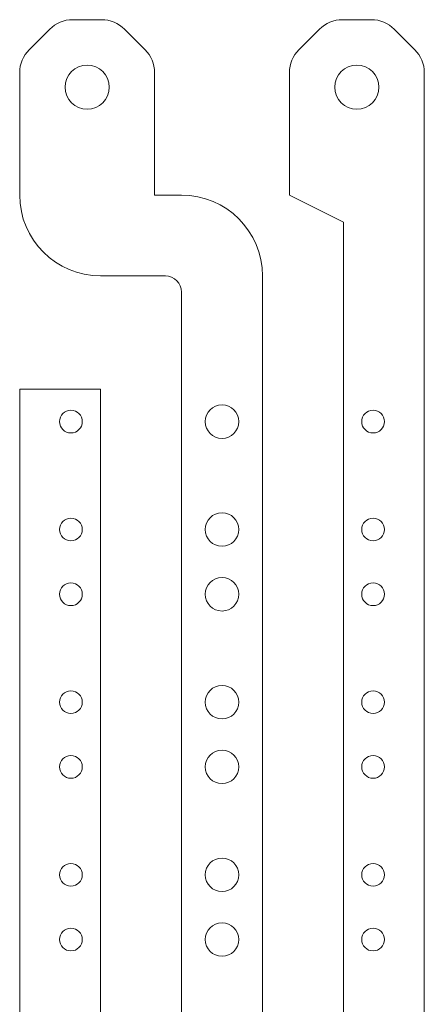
# Model space of a CAD drawing. Header units: millimetres. Extents: x -138 to 82, y -183 to 182.
# Tile 3 of 4: x -138 to -63, y 0 to 182. Entities that reach past the tile are written whole.
import ezdxf

# ---------------------------------------------------------------- set-up
doc = ezdxf.new("R2010")
doc.units = ezdxf.units.MM
doc.header["$LTSCALE"] = 5.08
doc.layers.add('None', color=7, linetype='Continuous', lineweight=5)

msp = doc.modelspace()

# ---------------------------------------------------------------- linework, layer by layer
at = {"layer": 'None', "color": 7, "linetype": 'Continuous', "lineweight": 5}
for p, q in [((-122.81, 182), (-128.19, 182)), ((-72.81, 182), (-78.19, 182)), ((-136.24, 176.44), (-132.44, 180.24)), ((-114.76, 176.44), (-118.56, 180.24)), ((-86.24, 176.44), (-82.44, 180.24)), ((-64.76, 176.44), (-68.56, 180.24)), ((-138, 172.19), (-138, 149.5)), ((-113, 172.19), (-113, 149.5)), ((-63, 172.19), (-63, -173.19)), ((-108, 149.5), (-113, 149.5)), ((-78, -145.5), (-78, 144.5)), ((-111, 134.5), (-123, 134.5))]:
    msp.add_line(p, q, dxfattribs=at)
for points in [[(-78, 144.5), (-88, 149.5), (-88, 172.19)], [(-93, 134.5), (-93, -142.5), (-108, -142.5), (-108, 131.5)], [(-138, -173.19), (-138, 113.5), (-123, 113.5), (-123, -145.5)]]:
    msp.add_lwpolyline(points, dxfattribs=at)
for centre, radius, start, end in [((-128.19, 176), 6, 90, 135), ((-122.81, 176), 6, 45, 90), ((-78.19, 176), 6, 90, 135), ((-72.81, 176), 6, 45, 90), ((-132, 172.19), 6, 135, 180), ((-119, 172.19), 6, 0, 45), ((-82, 172.19), 6, 135, 180), ((-69, 172.19), 6, 0, 45), ((-123, 149.5), 15, 180, 270), ((-108, 134.5), 15, 0, 90), ((-111, 131.5), 3, 0, 90)]:
    msp.add_arc(centre, radius, start, end, dxfattribs=at)

# ---------------------------------------------------------------- wipeouts: each hides what was drawn before it
at = {"color": 7, "linetype": 'Continuous', "lineweight": 5}
for points in [[(-121.44, 170.08), (-121.4, 169.68), (-121.41, 169.28), (-121.45, 168.88), (-121.53, 168.48), (-121.65, 168.1), (-121.8, 167.73), (-121.99, 167.37), (-122.22, 167.04), (-122.48, 166.73), (-122.76, 166.45), (-123.08, 166.19), (-123.41, 165.97), (-123.77, 165.78), (-124.14, 165.63), (-124.53, 165.52), (-124.92, 165.44), (-125.32, 165.4), (-125.72, 165.41), (-126.12, 165.45), (-126.52, 165.53), (-126.9, 165.65), (-127.27, 165.8), (-127.63, 165.99), (-127.96, 166.22), (-128.27, 166.48), (-128.55, 166.76), (-128.81, 167.08), (-129.03, 167.41), (-129.22, 167.77), (-129.37, 168.14), (-129.48, 168.53), (-129.56, 168.92), (-129.6, 169.32), (-129.59, 169.72), (-129.55, 170.12), (-129.47, 170.52), (-129.35, 170.9), (-129.2, 171.27), (-129.01, 171.63), (-128.78, 171.96), (-128.52, 172.27), (-128.24, 172.55), (-127.92, 172.81), (-127.59, 173.03), (-127.23, 173.22), (-126.86, 173.37), (-126.47, 173.48), (-126.08, 173.56), (-125.68, 173.6), (-125.28, 173.59), (-124.88, 173.55), (-124.48, 173.47), (-124.1, 173.35), (-123.73, 173.2), (-123.37, 173.01), (-123.04, 172.78), (-122.73, 172.52), (-122.45, 172.24), (-122.19, 171.92), (-121.97, 171.59), (-121.78, 171.23), (-121.63, 170.86), (-121.52, 170.47)], [(-73.1, 109.51), (-72.9, 109.56), (-72.7, 109.59), (-72.49, 109.6), (-72.29, 109.59), (-72.08, 109.56), (-71.88, 109.51), (-71.69, 109.44), (-71.5, 109.35), (-71.33, 109.24), (-71.16, 109.12), (-71.01, 108.98), (-70.87, 108.83), (-70.75, 108.66), (-70.64, 108.48), (-70.56, 108.3), (-70.49, 108.1), (-70.44, 107.9), (-70.41, 107.7), (-70.4, 107.49), (-70.41, 107.29), (-70.44, 107.08), (-70.49, 106.88), (-70.56, 106.69), (-70.65, 106.5), (-70.76, 106.33), (-70.88, 106.16), (-71.02, 106.01), (-71.17, 105.87), (-71.34, 105.75), (-71.52, 105.64), (-71.7, 105.56), (-71.9, 105.49), (-72.1, 105.44), (-72.3, 105.41), (-72.51, 105.4), (-72.71, 105.41), (-72.92, 105.44), (-73.12, 105.49), (-73.31, 105.56), (-73.5, 105.65), (-73.67, 105.76), (-73.84, 105.88), (-73.99, 106.02), (-74.13, 106.17), (-74.25, 106.34), (-74.36, 106.52), (-74.44, 106.7), (-74.51, 106.9), (-74.56, 107.1), (-74.59, 107.3), (-74.6, 107.51), (-74.59, 107.71), (-74.56, 107.92), (-74.51, 108.12), (-74.44, 108.31), (-74.35, 108.5), (-74.24, 108.67), (-74.12, 108.84), (-73.98, 108.99), (-73.83, 109.13), (-73.66, 109.25), (-73.48, 109.36), (-73.3, 109.44)], [(-73.1, 89.51), (-72.9, 89.56), (-72.7, 89.59), (-72.49, 89.6), (-72.29, 89.59), (-72.08, 89.56), (-71.88, 89.51), (-71.69, 89.44), (-71.5, 89.35), (-71.33, 89.24), (-71.16, 89.12), (-71.01, 88.98), (-70.87, 88.83), (-70.75, 88.66), (-70.64, 88.48), (-70.56, 88.3), (-70.49, 88.1), (-70.44, 87.9), (-70.41, 87.7), (-70.4, 87.49), (-70.41, 87.29), (-70.44, 87.08), (-70.49, 86.88), (-70.56, 86.69), (-70.65, 86.5), (-70.76, 86.33), (-70.88, 86.16), (-71.02, 86.01), (-71.17, 85.87), (-71.34, 85.75), (-71.52, 85.64), (-71.7, 85.56), (-71.9, 85.49), (-72.1, 85.44), (-72.3, 85.41), (-72.51, 85.4), (-72.71, 85.41), (-72.92, 85.44), (-73.12, 85.49), (-73.31, 85.56), (-73.5, 85.65), (-73.67, 85.76), (-73.84, 85.88), (-73.99, 86.02), (-74.13, 86.17), (-74.25, 86.34), (-74.36, 86.52), (-74.44, 86.7), (-74.51, 86.9), (-74.56, 87.1), (-74.59, 87.3), (-74.6, 87.51), (-74.59, 87.71), (-74.56, 87.92), (-74.51, 88.12), (-74.44, 88.31), (-74.35, 88.5), (-74.24, 88.67), (-74.12, 88.84), (-73.98, 88.99), (-73.83, 89.13), (-73.66, 89.25), (-73.48, 89.36), (-73.3, 89.44)], [(-73.1, 77.51), (-72.9, 77.56), (-72.7, 77.59), (-72.49, 77.6), (-72.29, 77.59), (-72.08, 77.56), (-71.88, 77.51), (-71.69, 77.44), (-71.5, 77.35), (-71.33, 77.24), (-71.16, 77.12), (-71.01, 76.98), (-70.87, 76.83), (-70.75, 76.66), (-70.64, 76.48), (-70.56, 76.3), (-70.49, 76.1), (-70.44, 75.9), (-70.41, 75.7), (-70.4, 75.49), (-70.41, 75.29), (-70.44, 75.08), (-70.49, 74.88), (-70.56, 74.69), (-70.65, 74.5), (-70.76, 74.33), (-70.88, 74.16), (-71.02, 74.01), (-71.17, 73.87), (-71.34, 73.75), (-71.52, 73.64), (-71.7, 73.56), (-71.9, 73.49), (-72.1, 73.44), (-72.3, 73.41), (-72.51, 73.4), (-72.71, 73.41), (-72.92, 73.44), (-73.12, 73.49), (-73.31, 73.56), (-73.5, 73.65), (-73.67, 73.76), (-73.84, 73.88), (-73.99, 74.02), (-74.13, 74.17), (-74.25, 74.34), (-74.36, 74.52), (-74.44, 74.7), (-74.51, 74.9), (-74.56, 75.1), (-74.59, 75.3), (-74.6, 75.51), (-74.59, 75.71), (-74.56, 75.92), (-74.51, 76.12), (-74.44, 76.31), (-74.35, 76.5), (-74.24, 76.67), (-74.12, 76.84), (-73.98, 76.99), (-73.83, 77.13), (-73.66, 77.25), (-73.48, 77.36), (-73.3, 77.44)], [(-73.1, 57.51), (-72.9, 57.56), (-72.7, 57.59), (-72.49, 57.6), (-72.29, 57.59), (-72.08, 57.56), (-71.88, 57.51), (-71.69, 57.44), (-71.5, 57.35), (-71.33, 57.24), (-71.16, 57.12), (-71.01, 56.98), (-70.87, 56.83), (-70.75, 56.66), (-70.64, 56.48), (-70.56, 56.3), (-70.49, 56.1), (-70.44, 55.9), (-70.41, 55.7), (-70.4, 55.49), (-70.41, 55.29), (-70.44, 55.08), (-70.49, 54.88), (-70.56, 54.69), (-70.65, 54.5), (-70.76, 54.33), (-70.88, 54.16), (-71.02, 54.01), (-71.17, 53.87), (-71.34, 53.75), (-71.52, 53.64), (-71.7, 53.56), (-71.9, 53.49), (-72.1, 53.44), (-72.3, 53.41), (-72.51, 53.4), (-72.71, 53.41), (-72.92, 53.44), (-73.12, 53.49), (-73.31, 53.56), (-73.5, 53.65), (-73.67, 53.76), (-73.84, 53.88), (-73.99, 54.02), (-74.13, 54.17), (-74.25, 54.34), (-74.36, 54.52), (-74.44, 54.7), (-74.51, 54.9), (-74.56, 55.1), (-74.59, 55.3), (-74.6, 55.51), (-74.59, 55.71), (-74.56, 55.92), (-74.51, 56.12), (-74.44, 56.31), (-74.35, 56.5), (-74.24, 56.67), (-74.12, 56.84), (-73.98, 56.99), (-73.83, 57.13), (-73.66, 57.25), (-73.48, 57.36), (-73.3, 57.44)], [(-73.1, 45.51), (-72.9, 45.56), (-72.7, 45.59), (-72.49, 45.6), (-72.29, 45.59), (-72.08, 45.56), (-71.88, 45.51), (-71.69, 45.44), (-71.5, 45.35), (-71.33, 45.24), (-71.16, 45.12), (-71.01, 44.98), (-70.87, 44.83), (-70.75, 44.66), (-70.64, 44.48), (-70.56, 44.3), (-70.49, 44.1), (-70.44, 43.9), (-70.41, 43.7), (-70.4, 43.49), (-70.41, 43.29), (-70.44, 43.08), (-70.49, 42.88), (-70.56, 42.69), (-70.65, 42.5), (-70.76, 42.33), (-70.88, 42.16), (-71.02, 42.01), (-71.17, 41.87), (-71.34, 41.75), (-71.52, 41.64), (-71.7, 41.56), (-71.9, 41.49), (-72.1, 41.44), (-72.3, 41.41), (-72.51, 41.4), (-72.71, 41.41), (-72.92, 41.44), (-73.12, 41.49), (-73.31, 41.56), (-73.5, 41.65), (-73.67, 41.76), (-73.84, 41.88), (-73.99, 42.02), (-74.13, 42.17), (-74.25, 42.34), (-74.36, 42.52), (-74.44, 42.7), (-74.51, 42.9), (-74.56, 43.1), (-74.59, 43.3), (-74.6, 43.51), (-74.59, 43.71), (-74.56, 43.92), (-74.51, 44.12), (-74.44, 44.31), (-74.35, 44.5), (-74.24, 44.67), (-74.12, 44.84), (-73.98, 44.99), (-73.83, 45.13), (-73.66, 45.25), (-73.48, 45.36), (-73.3, 45.44)], [(-73.1, 25.51), (-72.9, 25.56), (-72.7, 25.59), (-72.49, 25.6), (-72.29, 25.59), (-72.08, 25.56), (-71.88, 25.51), (-71.69, 25.44), (-71.5, 25.35), (-71.33, 25.24), (-71.16, 25.12), (-71.01, 24.98), (-70.87, 24.83), (-70.75, 24.66), (-70.64, 24.48), (-70.56, 24.3), (-70.49, 24.1), (-70.44, 23.9), (-70.41, 23.7), (-70.4, 23.49), (-70.41, 23.29), (-70.44, 23.08), (-70.49, 22.88), (-70.56, 22.69), (-70.65, 22.5), (-70.76, 22.33), (-70.88, 22.16), (-71.02, 22.01), (-71.17, 21.87), (-71.34, 21.75), (-71.52, 21.64), (-71.7, 21.56), (-71.9, 21.49), (-72.1, 21.44), (-72.3, 21.41), (-72.51, 21.4), (-72.71, 21.41), (-72.92, 21.44), (-73.12, 21.49), (-73.31, 21.56), (-73.5, 21.65), (-73.67, 21.76), (-73.84, 21.88), (-73.99, 22.02), (-74.13, 22.17), (-74.25, 22.34), (-74.36, 22.52), (-74.44, 22.7), (-74.51, 22.9), (-74.56, 23.1), (-74.59, 23.3), (-74.6, 23.51), (-74.59, 23.71), (-74.56, 23.92), (-74.51, 24.12), (-74.44, 24.31), (-74.35, 24.5), (-74.24, 24.67), (-74.12, 24.84), (-73.98, 24.99), (-73.83, 25.13), (-73.66, 25.25), (-73.48, 25.36), (-73.3, 25.44)], [(-73.1, 13.51), (-72.9, 13.56), (-72.7, 13.59), (-72.49, 13.6), (-72.29, 13.59), (-72.08, 13.56), (-71.88, 13.51), (-71.69, 13.44), (-71.5, 13.35), (-71.33, 13.24), (-71.16, 13.12), (-71.01, 12.98), (-70.87, 12.83), (-70.75, 12.66), (-70.64, 12.48), (-70.56, 12.3), (-70.49, 12.1), (-70.44, 11.9), (-70.41, 11.7), (-70.4, 11.49), (-70.41, 11.29), (-70.44, 11.08), (-70.49, 10.88), (-70.56, 10.69), (-70.65, 10.5), (-70.76, 10.33), (-70.88, 10.16), (-71.02, 10.01), (-71.17, 9.87), (-71.34, 9.75), (-71.52, 9.64), (-71.7, 9.56), (-71.9, 9.49), (-72.1, 9.44), (-72.3, 9.41), (-72.51, 9.4), (-72.71, 9.41), (-72.92, 9.44), (-73.12, 9.49), (-73.31, 9.56), (-73.5, 9.65), (-73.67, 9.76), (-73.84, 9.88), (-73.99, 10.02), (-74.13, 10.17), (-74.25, 10.34), (-74.36, 10.52), (-74.44, 10.7), (-74.51, 10.9), (-74.56, 11.1), (-74.59, 11.3), (-74.6, 11.51), (-74.59, 11.71), (-74.56, 11.92), (-74.51, 12.12), (-74.44, 12.31), (-74.35, 12.5), (-74.24, 12.67), (-74.12, 12.84), (-73.98, 12.99), (-73.83, 13.13), (-73.66, 13.25), (-73.48, 13.36), (-73.3, 13.44)]]:
    msp.add_wipeout(points, dxfattribs=at).dxf.layer = 'None'

# ---------------------------------------------------------------- next in the draw order: linework, layer by layer
at = {"layer": 'None', "color": 7, "linetype": 'Continuous', "lineweight": 5}
for centre, radius in [((-125.5, 169.5), 4.1), ((-72.5, 107.5), 2.1), ((-72.5, 87.5), 2.1), ((-72.5, 75.5), 2.1), ((-72.5, 55.5), 2.1), ((-72.5, 43.5), 2.1), ((-72.5, 23.5), 2.1), ((-72.5, 11.5), 2.1)]:
    msp.add_circle(centre, radius, dxfattribs=at)

# ---------------------------------------------------------------- next in the draw order: wipeouts: each hides what was drawn before it
at = {"color": 7, "linetype": 'Continuous', "lineweight": 5}
for points in [[(-79.56, 170.08), (-79.48, 170.47), (-79.37, 170.86), (-79.22, 171.23), (-79.03, 171.59), (-78.81, 171.92), (-78.55, 172.24), (-78.27, 172.52), (-77.96, 172.78), (-77.63, 173.01), (-77.27, 173.2), (-76.9, 173.35), (-76.52, 173.47), (-76.12, 173.55), (-75.72, 173.59), (-75.32, 173.6), (-74.92, 173.56), (-74.53, 173.48), (-74.14, 173.37), (-73.77, 173.22), (-73.41, 173.03), (-73.08, 172.81), (-72.76, 172.55), (-72.48, 172.27), (-72.22, 171.96), (-71.99, 171.63), (-71.8, 171.27), (-71.65, 170.9), (-71.53, 170.52), (-71.45, 170.12), (-71.41, 169.72), (-71.4, 169.32), (-71.44, 168.92), (-71.52, 168.53), (-71.63, 168.14), (-71.78, 167.77), (-71.97, 167.41), (-72.19, 167.08), (-72.45, 166.76), (-72.73, 166.48), (-73.04, 166.22), (-73.37, 165.99), (-73.73, 165.8), (-74.1, 165.65), (-74.48, 165.53), (-74.88, 165.45), (-75.28, 165.41), (-75.68, 165.4), (-76.08, 165.44), (-76.47, 165.52), (-76.86, 165.63), (-77.23, 165.78), (-77.59, 165.97), (-77.92, 166.19), (-78.24, 166.45), (-78.52, 166.73), (-78.78, 167.04), (-79.01, 167.37), (-79.2, 167.73), (-79.35, 168.1), (-79.47, 168.48), (-79.55, 168.88), (-79.59, 169.28), (-79.6, 169.68)], [(-127.9, 109.51), (-127.7, 109.44), (-127.52, 109.36), (-127.34, 109.25), (-127.17, 109.13), (-127.02, 108.99), (-126.88, 108.84), (-126.76, 108.67), (-126.65, 108.5), (-126.56, 108.31), (-126.49, 108.12), (-126.44, 107.92), (-126.41, 107.71), (-126.4, 107.51), (-126.41, 107.3), (-126.44, 107.1), (-126.49, 106.9), (-126.56, 106.7), (-126.64, 106.52), (-126.75, 106.34), (-126.87, 106.17), (-127.01, 106.02), (-127.16, 105.88), (-127.33, 105.76), (-127.5, 105.65), (-127.69, 105.56), (-127.88, 105.49), (-128.08, 105.44), (-128.29, 105.41), (-128.49, 105.4), (-128.7, 105.41), (-128.9, 105.44), (-129.1, 105.49), (-129.3, 105.56), (-129.48, 105.64), (-129.66, 105.75), (-129.83, 105.87), (-129.98, 106.01), (-130.12, 106.16), (-130.24, 106.33), (-130.35, 106.5), (-130.44, 106.69), (-130.51, 106.88), (-130.56, 107.08), (-130.59, 107.29), (-130.6, 107.49), (-130.59, 107.7), (-130.56, 107.9), (-130.51, 108.1), (-130.44, 108.3), (-130.36, 108.48), (-130.25, 108.66), (-130.13, 108.83), (-129.99, 108.98), (-129.84, 109.12), (-129.67, 109.24), (-129.5, 109.35), (-129.31, 109.44), (-129.12, 109.51), (-128.92, 109.56), (-128.71, 109.59), (-128.51, 109.6), (-128.3, 109.59), (-128.1, 109.56)], [(-99.61, 110.47), (-99.32, 110.37), (-99.05, 110.24), (-98.79, 110.08), (-98.54, 109.9), (-98.31, 109.7), (-98.11, 109.47), (-97.93, 109.23), (-97.77, 108.97), (-97.64, 108.7), (-97.54, 108.41), (-97.46, 108.11), (-97.42, 107.81), (-97.4, 107.51), (-97.41, 107.21), (-97.46, 106.9), (-97.53, 106.61), (-97.63, 106.32), (-97.76, 106.05), (-97.92, 105.79), (-98.1, 105.54), (-98.3, 105.31), (-98.53, 105.11), (-98.77, 104.93), (-99.03, 104.77), (-99.3, 104.64), (-99.59, 104.54), (-99.89, 104.46), (-100.19, 104.42), (-100.49, 104.4), (-100.79, 104.41), (-101.1, 104.46), (-101.39, 104.53), (-101.68, 104.63), (-101.95, 104.76), (-102.21, 104.92), (-102.46, 105.1), (-102.69, 105.3), (-102.89, 105.53), (-103.07, 105.77), (-103.23, 106.03), (-103.36, 106.3), (-103.46, 106.59), (-103.54, 106.89), (-103.58, 107.19), (-103.6, 107.49), (-103.59, 107.79), (-103.54, 108.1), (-103.47, 108.39), (-103.37, 108.68), (-103.24, 108.95), (-103.08, 109.21), (-102.9, 109.46), (-102.7, 109.69), (-102.47, 109.89), (-102.23, 110.07), (-101.97, 110.23), (-101.7, 110.36), (-101.41, 110.46), (-101.11, 110.54), (-100.81, 110.58), (-100.51, 110.6), (-100.21, 110.59), (-99.9, 110.54)], [(-127.9, 89.51), (-127.7, 89.44), (-127.52, 89.36), (-127.34, 89.25), (-127.17, 89.13), (-127.02, 88.99), (-126.88, 88.84), (-126.76, 88.67), (-126.65, 88.5), (-126.56, 88.31), (-126.49, 88.12), (-126.44, 87.92), (-126.41, 87.71), (-126.4, 87.51), (-126.41, 87.3), (-126.44, 87.1), (-126.49, 86.9), (-126.56, 86.7), (-126.64, 86.52), (-126.75, 86.34), (-126.87, 86.17), (-127.01, 86.02), (-127.16, 85.88), (-127.33, 85.76), (-127.5, 85.65), (-127.69, 85.56), (-127.88, 85.49), (-128.08, 85.44), (-128.29, 85.41), (-128.49, 85.4), (-128.7, 85.41), (-128.9, 85.44), (-129.1, 85.49), (-129.3, 85.56), (-129.48, 85.64), (-129.66, 85.75), (-129.83, 85.87), (-129.98, 86.01), (-130.12, 86.16), (-130.24, 86.33), (-130.35, 86.5), (-130.44, 86.69), (-130.51, 86.88), (-130.56, 87.08), (-130.59, 87.29), (-130.6, 87.49), (-130.59, 87.7), (-130.56, 87.9), (-130.51, 88.1), (-130.44, 88.3), (-130.36, 88.48), (-130.25, 88.66), (-130.13, 88.83), (-129.99, 88.98), (-129.84, 89.12), (-129.67, 89.24), (-129.5, 89.35), (-129.31, 89.44), (-129.12, 89.51), (-128.92, 89.56), (-128.71, 89.59), (-128.51, 89.6), (-128.3, 89.59), (-128.1, 89.56)], [(-99.61, 90.47), (-99.32, 90.37), (-99.05, 90.24), (-98.79, 90.08), (-98.54, 89.9), (-98.31, 89.7), (-98.11, 89.47), (-97.93, 89.23), (-97.77, 88.97), (-97.64, 88.7), (-97.54, 88.41), (-97.46, 88.11), (-97.42, 87.81), (-97.4, 87.51), (-97.41, 87.21), (-97.46, 86.9), (-97.53, 86.61), (-97.63, 86.32), (-97.76, 86.05), (-97.92, 85.79), (-98.1, 85.54), (-98.3, 85.31), (-98.53, 85.11), (-98.77, 84.93), (-99.03, 84.77), (-99.3, 84.64), (-99.59, 84.54), (-99.89, 84.46), (-100.19, 84.42), (-100.49, 84.4), (-100.79, 84.41), (-101.1, 84.46), (-101.39, 84.53), (-101.68, 84.63), (-101.95, 84.76), (-102.21, 84.92), (-102.46, 85.1), (-102.69, 85.3), (-102.89, 85.53), (-103.07, 85.77), (-103.23, 86.03), (-103.36, 86.3), (-103.46, 86.59), (-103.54, 86.89), (-103.58, 87.19), (-103.6, 87.49), (-103.59, 87.79), (-103.54, 88.1), (-103.47, 88.39), (-103.37, 88.68), (-103.24, 88.95), (-103.08, 89.21), (-102.9, 89.46), (-102.7, 89.69), (-102.47, 89.89), (-102.23, 90.07), (-101.97, 90.23), (-101.7, 90.36), (-101.41, 90.46), (-101.11, 90.54), (-100.81, 90.58), (-100.51, 90.6), (-100.21, 90.59), (-99.9, 90.54)], [(-99.61, 78.47), (-99.32, 78.37), (-99.05, 78.24), (-98.79, 78.08), (-98.54, 77.9), (-98.31, 77.7), (-98.11, 77.47), (-97.93, 77.23), (-97.77, 76.97), (-97.64, 76.7), (-97.54, 76.41), (-97.46, 76.11), (-97.42, 75.81), (-97.4, 75.51), (-97.41, 75.21), (-97.46, 74.9), (-97.53, 74.61), (-97.63, 74.32), (-97.76, 74.05), (-97.92, 73.79), (-98.1, 73.54), (-98.3, 73.31), (-98.53, 73.11), (-98.77, 72.93), (-99.03, 72.77), (-99.3, 72.64), (-99.59, 72.54), (-99.89, 72.46), (-100.19, 72.42), (-100.49, 72.4), (-100.79, 72.41), (-101.1, 72.46), (-101.39, 72.53), (-101.68, 72.63), (-101.95, 72.76), (-102.21, 72.92), (-102.46, 73.1), (-102.69, 73.3), (-102.89, 73.53), (-103.07, 73.77), (-103.23, 74.03), (-103.36, 74.3), (-103.46, 74.59), (-103.54, 74.89), (-103.58, 75.19), (-103.6, 75.49), (-103.59, 75.79), (-103.54, 76.1), (-103.47, 76.39), (-103.37, 76.68), (-103.24, 76.95), (-103.08, 77.21), (-102.9, 77.46), (-102.7, 77.69), (-102.47, 77.89), (-102.23, 78.07), (-101.97, 78.23), (-101.7, 78.36), (-101.41, 78.46), (-101.11, 78.54), (-100.81, 78.58), (-100.51, 78.6), (-100.21, 78.59), (-99.9, 78.54)], [(-127.9, 77.51), (-127.7, 77.44), (-127.52, 77.36), (-127.34, 77.25), (-127.17, 77.13), (-127.02, 76.99), (-126.88, 76.84), (-126.76, 76.67), (-126.65, 76.5), (-126.56, 76.31), (-126.49, 76.12), (-126.44, 75.92), (-126.41, 75.71), (-126.4, 75.51), (-126.41, 75.3), (-126.44, 75.1), (-126.49, 74.9), (-126.56, 74.7), (-126.64, 74.52), (-126.75, 74.34), (-126.87, 74.17), (-127.01, 74.02), (-127.16, 73.88), (-127.33, 73.76), (-127.5, 73.65), (-127.69, 73.56), (-127.88, 73.49), (-128.08, 73.44), (-128.29, 73.41), (-128.49, 73.4), (-128.7, 73.41), (-128.9, 73.44), (-129.1, 73.49), (-129.3, 73.56), (-129.48, 73.64), (-129.66, 73.75), (-129.83, 73.87), (-129.98, 74.01), (-130.12, 74.16), (-130.24, 74.33), (-130.35, 74.5), (-130.44, 74.69), (-130.51, 74.88), (-130.56, 75.08), (-130.59, 75.29), (-130.6, 75.49), (-130.59, 75.7), (-130.56, 75.9), (-130.51, 76.1), (-130.44, 76.3), (-130.36, 76.48), (-130.25, 76.66), (-130.13, 76.83), (-129.99, 76.98), (-129.84, 77.12), (-129.67, 77.24), (-129.5, 77.35), (-129.31, 77.44), (-129.12, 77.51), (-128.92, 77.56), (-128.71, 77.59), (-128.51, 77.6), (-128.3, 77.59), (-128.1, 77.56)], [(-99.61, 58.47), (-99.32, 58.37), (-99.05, 58.24), (-98.79, 58.08), (-98.54, 57.9), (-98.31, 57.7), (-98.11, 57.47), (-97.93, 57.23), (-97.77, 56.97), (-97.64, 56.7), (-97.54, 56.41), (-97.46, 56.11), (-97.42, 55.81), (-97.4, 55.51), (-97.41, 55.21), (-97.46, 54.9), (-97.53, 54.61), (-97.63, 54.32), (-97.76, 54.05), (-97.92, 53.79), (-98.1, 53.54), (-98.3, 53.31), (-98.53, 53.11), (-98.77, 52.93), (-99.03, 52.77), (-99.3, 52.64), (-99.59, 52.54), (-99.89, 52.46), (-100.19, 52.42), (-100.49, 52.4), (-100.79, 52.41), (-101.1, 52.46), (-101.39, 52.53), (-101.68, 52.63), (-101.95, 52.76), (-102.21, 52.92), (-102.46, 53.1), (-102.69, 53.3), (-102.89, 53.53), (-103.07, 53.77), (-103.23, 54.03), (-103.36, 54.3), (-103.46, 54.59), (-103.54, 54.89), (-103.58, 55.19), (-103.6, 55.49), (-103.59, 55.79), (-103.54, 56.1), (-103.47, 56.39), (-103.37, 56.68), (-103.24, 56.95), (-103.08, 57.21), (-102.9, 57.46), (-102.7, 57.69), (-102.47, 57.89), (-102.23, 58.07), (-101.97, 58.23), (-101.7, 58.36), (-101.41, 58.46), (-101.11, 58.54), (-100.81, 58.58), (-100.51, 58.6), (-100.21, 58.59), (-99.9, 58.54)], [(-127.9, 57.51), (-127.7, 57.44), (-127.52, 57.36), (-127.34, 57.25), (-127.17, 57.13), (-127.02, 56.99), (-126.88, 56.84), (-126.76, 56.67), (-126.65, 56.5), (-126.56, 56.31), (-126.49, 56.12), (-126.44, 55.92), (-126.41, 55.71), (-126.4, 55.51), (-126.41, 55.3), (-126.44, 55.1), (-126.49, 54.9), (-126.56, 54.7), (-126.64, 54.52), (-126.75, 54.34), (-126.87, 54.17), (-127.01, 54.02), (-127.16, 53.88), (-127.33, 53.76), (-127.5, 53.65), (-127.69, 53.56), (-127.88, 53.49), (-128.08, 53.44), (-128.29, 53.41), (-128.49, 53.4), (-128.7, 53.41), (-128.9, 53.44), (-129.1, 53.49), (-129.3, 53.56), (-129.48, 53.64), (-129.66, 53.75), (-129.83, 53.87), (-129.98, 54.01), (-130.12, 54.16), (-130.24, 54.33), (-130.35, 54.5), (-130.44, 54.69), (-130.51, 54.88), (-130.56, 55.08), (-130.59, 55.29), (-130.6, 55.49), (-130.59, 55.7), (-130.56, 55.9), (-130.51, 56.1), (-130.44, 56.3), (-130.36, 56.48), (-130.25, 56.66), (-130.13, 56.83), (-129.99, 56.98), (-129.84, 57.12), (-129.67, 57.24), (-129.5, 57.35), (-129.31, 57.44), (-129.12, 57.51), (-128.92, 57.56), (-128.71, 57.59), (-128.51, 57.6), (-128.3, 57.59), (-128.1, 57.56)], [(-99.61, 46.47), (-99.32, 46.37), (-99.05, 46.24), (-98.79, 46.08), (-98.54, 45.9), (-98.31, 45.7), (-98.11, 45.47), (-97.93, 45.23), (-97.77, 44.97), (-97.64, 44.7), (-97.54, 44.41), (-97.46, 44.11), (-97.42, 43.81), (-97.4, 43.51), (-97.41, 43.21), (-97.46, 42.9), (-97.53, 42.61), (-97.63, 42.32), (-97.76, 42.05), (-97.92, 41.79), (-98.1, 41.54), (-98.3, 41.31), (-98.53, 41.11), (-98.77, 40.93), (-99.03, 40.77), (-99.3, 40.64), (-99.59, 40.54), (-99.89, 40.46), (-100.19, 40.42), (-100.49, 40.4), (-100.79, 40.41), (-101.1, 40.46), (-101.39, 40.53), (-101.68, 40.63), (-101.95, 40.76), (-102.21, 40.92), (-102.46, 41.1), (-102.69, 41.3), (-102.89, 41.53), (-103.07, 41.77), (-103.23, 42.03), (-103.36, 42.3), (-103.46, 42.59), (-103.54, 42.89), (-103.58, 43.19), (-103.6, 43.49), (-103.59, 43.79), (-103.54, 44.1), (-103.47, 44.39), (-103.37, 44.68), (-103.24, 44.95), (-103.08, 45.21), (-102.9, 45.46), (-102.7, 45.69), (-102.47, 45.89), (-102.23, 46.07), (-101.97, 46.23), (-101.7, 46.36), (-101.41, 46.46), (-101.11, 46.54), (-100.81, 46.58), (-100.51, 46.6), (-100.21, 46.59), (-99.9, 46.54)], [(-127.9, 45.51), (-127.7, 45.44), (-127.52, 45.36), (-127.34, 45.25), (-127.17, 45.13), (-127.02, 44.99), (-126.88, 44.84), (-126.76, 44.67), (-126.65, 44.5), (-126.56, 44.31), (-126.49, 44.12), (-126.44, 43.92), (-126.41, 43.71), (-126.4, 43.51), (-126.41, 43.3), (-126.44, 43.1), (-126.49, 42.9), (-126.56, 42.7), (-126.64, 42.52), (-126.75, 42.34), (-126.87, 42.17), (-127.01, 42.02), (-127.16, 41.88), (-127.33, 41.76), (-127.5, 41.65), (-127.69, 41.56), (-127.88, 41.49), (-128.08, 41.44), (-128.29, 41.41), (-128.49, 41.4), (-128.7, 41.41), (-128.9, 41.44), (-129.1, 41.49), (-129.3, 41.56), (-129.48, 41.64), (-129.66, 41.75), (-129.83, 41.87), (-129.98, 42.01), (-130.12, 42.16), (-130.24, 42.33), (-130.35, 42.5), (-130.44, 42.69), (-130.51, 42.88), (-130.56, 43.08), (-130.59, 43.29), (-130.6, 43.49), (-130.59, 43.7), (-130.56, 43.9), (-130.51, 44.1), (-130.44, 44.3), (-130.36, 44.48), (-130.25, 44.66), (-130.13, 44.83), (-129.99, 44.98), (-129.84, 45.12), (-129.67, 45.24), (-129.5, 45.35), (-129.31, 45.44), (-129.12, 45.51), (-128.92, 45.56), (-128.71, 45.59), (-128.51, 45.6), (-128.3, 45.59), (-128.1, 45.56)], [(-127.9, 25.51), (-127.7, 25.44), (-127.52, 25.36), (-127.34, 25.25), (-127.17, 25.13), (-127.02, 24.99), (-126.88, 24.84), (-126.76, 24.67), (-126.65, 24.5), (-126.56, 24.31), (-126.49, 24.12), (-126.44, 23.92), (-126.41, 23.71), (-126.4, 23.51), (-126.41, 23.3), (-126.44, 23.1), (-126.49, 22.9), (-126.56, 22.7), (-126.64, 22.52), (-126.75, 22.34), (-126.87, 22.17), (-127.01, 22.02), (-127.16, 21.88), (-127.33, 21.76), (-127.5, 21.65), (-127.69, 21.56), (-127.88, 21.49), (-128.08, 21.44), (-128.29, 21.41), (-128.49, 21.4), (-128.7, 21.41), (-128.9, 21.44), (-129.1, 21.49), (-129.3, 21.56), (-129.48, 21.64), (-129.66, 21.75), (-129.83, 21.87), (-129.98, 22.01), (-130.12, 22.16), (-130.24, 22.33), (-130.35, 22.5), (-130.44, 22.69), (-130.51, 22.88), (-130.56, 23.08), (-130.59, 23.29), (-130.6, 23.49), (-130.59, 23.7), (-130.56, 23.9), (-130.51, 24.1), (-130.44, 24.3), (-130.36, 24.48), (-130.25, 24.66), (-130.13, 24.83), (-129.99, 24.98), (-129.84, 25.12), (-129.67, 25.24), (-129.5, 25.35), (-129.31, 25.44), (-129.12, 25.51), (-128.92, 25.56), (-128.71, 25.59), (-128.51, 25.6), (-128.3, 25.59), (-128.1, 25.56)], [(-99.61, 26.47), (-99.32, 26.37), (-99.05, 26.24), (-98.79, 26.08), (-98.54, 25.9), (-98.31, 25.7), (-98.11, 25.47), (-97.93, 25.23), (-97.77, 24.97), (-97.64, 24.7), (-97.54, 24.41), (-97.46, 24.11), (-97.42, 23.81), (-97.4, 23.51), (-97.41, 23.21), (-97.46, 22.9), (-97.53, 22.61), (-97.63, 22.32), (-97.76, 22.05), (-97.92, 21.79), (-98.1, 21.54), (-98.3, 21.31), (-98.53, 21.11), (-98.77, 20.93), (-99.03, 20.77), (-99.3, 20.64), (-99.59, 20.54), (-99.89, 20.46), (-100.19, 20.42), (-100.49, 20.4), (-100.79, 20.41), (-101.1, 20.46), (-101.39, 20.53), (-101.68, 20.63), (-101.95, 20.76), (-102.21, 20.92), (-102.46, 21.1), (-102.69, 21.3), (-102.89, 21.53), (-103.07, 21.77), (-103.23, 22.03), (-103.36, 22.3), (-103.46, 22.59), (-103.54, 22.89), (-103.58, 23.19), (-103.6, 23.49), (-103.59, 23.79), (-103.54, 24.1), (-103.47, 24.39), (-103.37, 24.68), (-103.24, 24.95), (-103.08, 25.21), (-102.9, 25.46), (-102.7, 25.69), (-102.47, 25.89), (-102.23, 26.07), (-101.97, 26.23), (-101.7, 26.36), (-101.41, 26.46), (-101.11, 26.54), (-100.81, 26.58), (-100.51, 26.6), (-100.21, 26.59), (-99.9, 26.54)], [(-127.9, 13.51), (-127.7, 13.44), (-127.52, 13.36), (-127.34, 13.25), (-127.17, 13.13), (-127.02, 12.99), (-126.88, 12.84), (-126.76, 12.67), (-126.65, 12.5), (-126.56, 12.31), (-126.49, 12.12), (-126.44, 11.92), (-126.41, 11.71), (-126.4, 11.51), (-126.41, 11.3), (-126.44, 11.1), (-126.49, 10.9), (-126.56, 10.7), (-126.64, 10.52), (-126.75, 10.34), (-126.87, 10.17), (-127.01, 10.02), (-127.16, 9.88), (-127.33, 9.76), (-127.5, 9.65), (-127.69, 9.56), (-127.88, 9.49), (-128.08, 9.44), (-128.29, 9.41), (-128.49, 9.4), (-128.7, 9.41), (-128.9, 9.44), (-129.1, 9.49), (-129.3, 9.56), (-129.48, 9.64), (-129.66, 9.75), (-129.83, 9.87), (-129.98, 10.01), (-130.12, 10.16), (-130.24, 10.33), (-130.35, 10.5), (-130.44, 10.69), (-130.51, 10.88), (-130.56, 11.08), (-130.59, 11.29), (-130.6, 11.49), (-130.59, 11.7), (-130.56, 11.9), (-130.51, 12.1), (-130.44, 12.3), (-130.36, 12.48), (-130.25, 12.66), (-130.13, 12.83), (-129.99, 12.98), (-129.84, 13.12), (-129.67, 13.24), (-129.5, 13.35), (-129.31, 13.44), (-129.12, 13.51), (-128.92, 13.56), (-128.71, 13.59), (-128.51, 13.6), (-128.3, 13.59), (-128.1, 13.56)], [(-99.61, 14.47), (-99.32, 14.37), (-99.05, 14.24), (-98.79, 14.08), (-98.54, 13.9), (-98.31, 13.7), (-98.11, 13.47), (-97.93, 13.23), (-97.77, 12.97), (-97.64, 12.7), (-97.54, 12.41), (-97.46, 12.11), (-97.42, 11.81), (-97.4, 11.51), (-97.41, 11.21), (-97.46, 10.9), (-97.53, 10.61), (-97.63, 10.32), (-97.76, 10.05), (-97.92, 9.79), (-98.1, 9.54), (-98.3, 9.31), (-98.53, 9.11), (-98.77, 8.93), (-99.03, 8.77), (-99.3, 8.64), (-99.59, 8.54), (-99.89, 8.46), (-100.19, 8.42), (-100.49, 8.4), (-100.79, 8.41), (-101.1, 8.46), (-101.39, 8.53), (-101.68, 8.63), (-101.95, 8.76), (-102.21, 8.92), (-102.46, 9.1), (-102.69, 9.3), (-102.89, 9.53), (-103.07, 9.77), (-103.23, 10.03), (-103.36, 10.3), (-103.46, 10.59), (-103.54, 10.89), (-103.58, 11.19), (-103.6, 11.49), (-103.59, 11.79), (-103.54, 12.1), (-103.47, 12.39), (-103.37, 12.68), (-103.24, 12.95), (-103.08, 13.21), (-102.9, 13.46), (-102.7, 13.69), (-102.47, 13.89), (-102.23, 14.07), (-101.97, 14.23), (-101.7, 14.36), (-101.41, 14.46), (-101.11, 14.54), (-100.81, 14.58), (-100.51, 14.6), (-100.21, 14.59), (-99.9, 14.54)]]:
    msp.add_wipeout(points, dxfattribs=at).dxf.layer = 'None'

# ---------------------------------------------------------------- next in the draw order: linework, layer by layer
at = {"layer": 'None', "color": 7, "linetype": 'Continuous', "lineweight": 5}
for centre, radius in [((-75.5, 169.5), 4.1), ((-128.5, 107.5), 2.1), ((-100.5, 107.5), 3.1), ((-128.5, 87.5), 2.1), ((-100.5, 87.5), 3.1), ((-100.5, 75.5), 3.1), ((-128.5, 75.5), 2.1), ((-100.5, 55.5), 3.1), ((-128.5, 55.5), 2.1), ((-100.5, 43.5), 3.1), ((-128.5, 43.5), 2.1), ((-128.5, 23.5), 2.1), ((-100.5, 23.5), 3.1), ((-128.5, 11.5), 2.1), ((-100.5, 11.5), 3.1)]:
    msp.add_circle(centre, radius, dxfattribs=at)

doc.saveas('drawing.dxf')
